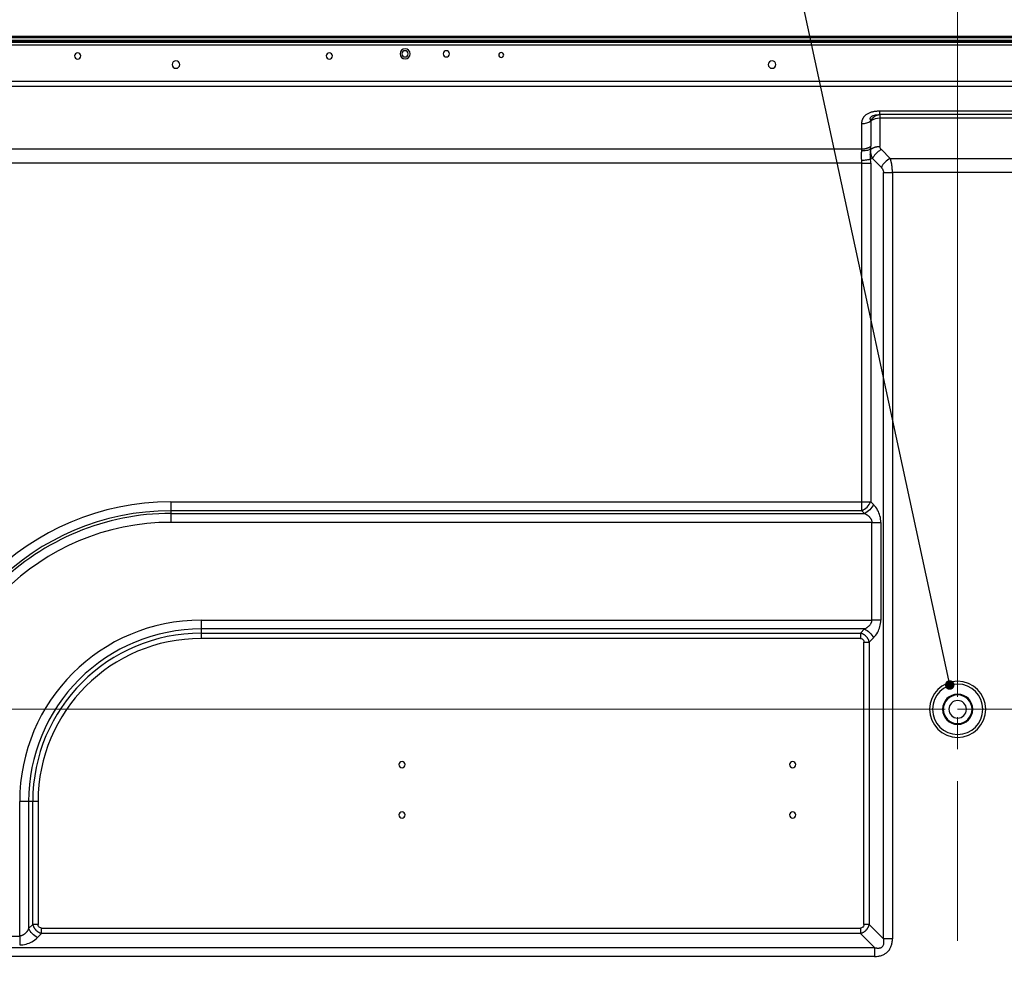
# Model space of a CAD drawing. Header units: millimetres. Extents: x 0 to 1118, y 0 to 864.
# Tile 78 of 256: x 722 to 800, y 462 to 537. Entities that reach past the tile are written whole.
import ezdxf

# ---------------------------------------------------------------- set-up
doc = ezdxf.new("R2010")
doc.units = ezdxf.units.MM
doc.linetypes.add('CENTERX2', pattern=[20.32, 12.7, -2.54, 2.54, -2.54])
doc.styles.add('SLDTEXTSTYLE5', font='TXT', dxfattribs={"width": 0.75})
doc.dimstyles.new('SLDDIMSTYLE0', dxfattribs={"dimtxt": 4.7625, "dimasz": 3.556, "dimexe": 0, "dimexo": 0.0625, "dimgap": 1.190625, "dimtad": 1, "dimlfac": 5, "dimrnd": 1e-09, "dimzin": 12, "dimdsep": 46, "dimtxsty": 'SLDTEXTSTYLE5', "dimsah": 1, "dimcen": 0.09, "dimadec": 0, "dimazin": 3, "dimtfac": 1, "dimtofl": 0, "dimtmove": 0, "dimatfit": 3, "dimfxl": 1, "dimfrac": 2, "dimtolj": 1, "dimtzin": 12, "dimarcsym": 0})
doc.dimstyles.new('SLDDIMSTYLE2', dxfattribs={"dimtxt": 0.18, "dimasz": 0.762, "dimexe": 0, "dimexo": 0.0625, "dimgap": 0, "dimtad": 0, "dimtih": 1, "dimtoh": 1, "dimdec": 0, "dimrnd": 1e-09, "dimzin": 0, "dimdsep": 46, "dimtxsty": 'Standard', "dimblk1": 'DOT', "dimblk2": 'DOT', "dimsah": 1, "dimcen": 0.09, "dimadec": 0, "dimazin": 0, "dimtfac": 0.762, "dimtdec": 0, "dimtofl": 0, "dimtmove": 0, "dimatfit": 3, "dimldrblk": 'DOT', "dimfxl": 1, "dimfrac": 2, "dimtolj": 1, "dimtzin": 0, "dimarcsym": 0})
doc.dimstyles.new('SLDDIMSTYLE5', dxfattribs={"dimtxt": 4.7625, "dimasz": 3.556, "dimexe": 0, "dimexo": 0.0625, "dimgap": 1.190625, "dimtad": 1, "dimlfac": 5, "dimrnd": 1e-09, "dimzin": 4, "dimdsep": 46, "dimtxsty": 'SLDTEXTSTYLE5', "dimsah": 1, "dimcen": 0.09, "dimadec": 0, "dimazin": 1, "dimtfac": 1, "dimtofl": 0, "dimtmove": 0, "dimatfit": 3, "dimfxl": 1, "dimfrac": 2, "dimtolj": 1, "dimtzin": 12, "dimarcsym": 0})

# ---------------------------------------------------------------- blocks, each defined once
blk = doc.blocks.new('_D_15')
at = {"color": 7, "linetype": 'Continuous', "lineweight": 0}
for p, q in [((796.552, 482.954), (796.552, 555.044)), ((956.552, 482.954), (956.552, 555.044)), ((796.552, 554.044), (956.552, 554.044))]:
    blk.add_line(p, q, dxfattribs=at)
at = {"color": 7, "linetype": 'Continuous', "lineweight": 18}
for points in [[(796.552, 554.044), (800.108, 553.663), (800.108, 554.425)], [(956.552, 554.044), (952.996, 554.425), (952.996, 553.663)]]:
    blk.add_solid(points, dxfattribs=at)
at = {"color": 7, "linetype": 'Continuous', "lineweight": 18, "insert": (866.571, 560.184), "char_height": 4.7625, "attachment_point": 1, "style": 'SLDTEXTSTYLE5'}
blk.add_mtext('800.00', dxfattribs=at)
blk = doc.blocks.new('_D_16')
at = {"color": 7, "linetype": 'Continuous', "lineweight": 0}
for p, q in [((795.552, 481.954), (663.992, 481.954)), ((664.992, 361.954), (664.992, 481.954)), ((795.552, 361.954), (663.992, 361.954))]:
    blk.add_line(p, q, dxfattribs=at)
at = {"color": 7, "linetype": 'Continuous', "lineweight": 18}
for points in [[(664.992, 481.954), (664.611, 478.398), (665.373, 478.398)], [(664.992, 361.954), (665.373, 365.51), (664.611, 365.51)]]:
    blk.add_solid(points, dxfattribs=at)
at = {"color": 7, "linetype": 'Continuous', "lineweight": 18, "insert": (658.853, 414.892), "char_height": 4.7625, "attachment_point": 1, "rotation": 90, "style": 'SLDTEXTSTYLE5'}
blk.add_mtext('600.00', dxfattribs=at)
blk = doc.blocks.new('_D_17')
at = {"color": 7, "linetype": 'Continuous', "lineweight": 0}
for p, q in [((682.128, 532.752), (682.128, 555.272)), ((796.552, 482.954), (796.552, 555.272)), ((682.128, 554.272), (796.552, 554.272))]:
    blk.add_line(p, q, dxfattribs=at)
at = {"color": 7, "linetype": 'Continuous', "lineweight": 18}
for points in [[(682.128, 554.272), (685.684, 553.891), (685.684, 554.653)], [(796.552, 554.272), (792.996, 554.653), (792.996, 553.891)]]:
    blk.add_solid(points, dxfattribs=at)
at = {"color": 7, "linetype": 'Continuous', "lineweight": 18, "insert": (730.471, 560.411), "char_height": 4.7625, "attachment_point": 1, "style": 'SLDTEXTSTYLE5'}
blk.add_mtext('572.12', dxfattribs=at)
blk = doc.blocks.new('_D_19')
at = {"color": 7, "linetype": 'Continuous', "lineweight": 0}
for p, q in [((684.853, 535.468), (663.992, 535.468)), ((664.992, 535.468), (664.992, 481.954)), ((795.552, 481.954), (663.992, 481.954))]:
    blk.add_line(p, q, dxfattribs=at)
at = {"color": 7, "linetype": 'Continuous', "lineweight": 18}
for points in [[(664.992, 535.468), (664.611, 531.912), (665.373, 531.912)], [(664.992, 481.954), (665.373, 485.51), (664.611, 485.51)]]:
    blk.add_solid(points, dxfattribs=at)
at = {"color": 7, "linetype": 'Continuous', "lineweight": 18, "insert": (658.853, 498.552), "char_height": 4.7625, "attachment_point": 1, "rotation": 90, "style": 'SLDTEXTSTYLE5'}
blk.add_mtext('267.57', dxfattribs=at)
blk = doc.blocks.new('_Dot')
at = {"color": 0, "linetype": 'ByBlock', "lineweight": -2}
blk.add_line((-0.5, 0), (-1, 0), dxfattribs=at)
at = {"color": 0, "linetype": 'ByBlock', "const_width": 0.5}
blk.add_lwpolyline([(-0.25, 0, 1), (0.25, 0, 1)], format="xyb", close=True, dxfattribs=at)

msp = doc.modelspace()

# ---------------------------------------------------------------- linework, layer by layer
at = {"color": 7, "linetype": 'Continuous', "lineweight": 25}
for p, q in [((685.8526, 535.468), (1067.2526, 535.468)), ((685.8526, 535.368), (1067.2526, 535.368)), ((684.0075, 534.988), (1069.0955, 534.988)), ((1069.0955, 534.748), (684.0075, 534.748)), ((1067.2526, 535.128), (685.8526, 535.128)), ((1067.2526, 535.068), (685.8526, 535.068)), ((688.1238, 531.8779), (1064.9793, 531.8779)), ((1064.9793, 531.4537), (688.1238, 531.4537)), ((790.1875, 529.2168), (790.3605, 529.2294)), ((790.3521, 529.5222), (802.7367, 529.5222)), ((790.3521, 529.2368), (790.3521, 529.2293)), ((802.7367, 529.2294), (790.3663, 529.2294)), ((790.3663, 529.2291), (790.3663, 528.9365)), ((788.9381, 526.498), (788.9381, 528.5123)), ((789.6525, 528.7246), (789.6495, 526.7083)), ((802.7367, 528.9365), (790.3663, 528.9365)), ((790.3663, 528.9365), (790.3663, 526.6952)), ((693.0794, 526.498), (788.9381, 526.498)), ((789.6592, 526.488), (789.6267, 526.4745)), ((791.1906, 525.7466), (790.4906, 526.4466)), ((788.9379, 525.3667), (693.0794, 525.3667)), ((788.9379, 498.4436), (788.9379, 525.3667)), ((789.7835, 525.7395), (789.6267, 525.6745)), ((789.645, 525.3667), (789.645, 498.4436)), ((789.7835, 525.7395), (790.4835, 525.0395)), ((791.1906, 525.7466), (801.9125, 525.7466)), ((790.6592, 463.7174), (790.6592, 524.6152)), ((801.7367, 524.6152), (791.3663, 524.6152)), ((791.3663, 524.6152), (791.3663, 463.7174)), ((734.0181, 498.4436), (788.9379, 498.4436)), ((788.9379, 497.7365), (734.0181, 497.7365)), ((734.0181, 497.7365), (734.0181, 497.5223)), ((788.9379, 497.7365), (789.1521, 497.5223)), ((789.8592, 498.2294), (789.645, 498.4436)), ((734.0181, 497.5223), (789.1521, 497.5223)), ((789.7379, 496.8152), (734.0181, 496.8152)), ((789.7379, 489.0448), (789.7379, 496.8152)), ((790.445, 496.8152), (790.445, 489.0448)), ((736.417, 489.0448), (789.7379, 489.0448)), ((789.1521, 488.3377), (736.417, 488.3377)), ((736.417, 488.3377), (736.417, 488.0063)), ((789.1521, 488.3377), (788.8208, 488.0063)), ((736.417, 488.0063), (788.8208, 488.0063)), ((736.417, 488.0063), (736.417, 487.5821)), ((788.8208, 487.5821), (736.417, 487.5821)), ((789.5279, 487.2992), (789.8592, 487.6306)), ((789.1036, 464.8488), (789.1036, 487.2992)), ((789.5279, 487.2992), (789.5279, 464.8488)), ((795.3515, 481.9543), (795.4115, 481.9543)), ((797.7515, 481.9543), (797.6915, 481.9543)), ((722.0027, 463.9316), (722.0027, 474.6306)), ((722.7098, 474.6306), (722.0027, 474.6306)), ((722.7098, 474.6306), (722.7098, 464.5174)), ((723.0412, 474.6306), (722.7098, 474.6306)), ((723.0412, 464.8488), (723.0412, 474.6306)), ((723.4655, 474.6306), (723.4655, 464.8488)), ((723.0412, 464.8488), (722.7098, 464.5174)), ((790.6592, 463.7174), (789.5279, 464.8488)), ((723.417, 463.8103), (723.7483, 464.1417)), ((723.7483, 464.5659), (788.8208, 464.5659)), ((788.8208, 464.1417), (723.7483, 464.1417)), ((788.8208, 464.1417), (789.9521, 463.0103)), ((715.2323, 463.9316), (722.0027, 463.9316)), ((693.8309, 463.0103), (789.9521, 463.0103)), ((789.9521, 462.3032), (693.8309, 462.3032))]:
    msp.add_line(p, q, dxfattribs=at)
at = {"color": 7, "linetype": 'CENTERX2', "lineweight": 18}
for p, q in [((796.5515, 481.9543), (956.5515, 481.9543)), ((796.5515, 361.9543), (796.5515, 481.9543))]:
    msp.add_line(p, q, dxfattribs=at)
at = {"color": 7, "linetype": 'Continuous', "lineweight": 25, "flags": 128}
for points in [[(734.0181, 498.4436), (734.0181, 498.3456), (734.0181, 498.2485), (734.0181, 498.1533), (734.0181, 498.061), (734.0181, 497.9722), (734.0181, 497.8881), (734.0181, 497.8092), (734.0181, 497.7365)], [(788.9379, 498.4436), (789.0359, 498.4436), (789.133, 498.4436), (789.2282, 498.4436), (789.3206, 498.4436), (789.4093, 498.4436), (789.4935, 498.4436), (789.5723, 498.4436), (789.645, 498.4436)], [(788.9379, 497.7365), (788.9379, 497.8092), (788.9379, 497.8881), (788.9379, 497.9722), (788.9379, 498.061), (788.9379, 498.1533), (788.9379, 498.2485), (788.9379, 498.3456), (788.9379, 498.4436)], [(734.0181, 497.5223), (734.0181, 497.4496), (734.0181, 497.3708), (734.0181, 497.2866), (734.0181, 497.1979), (734.0181, 497.1055), (734.0181, 497.0103), (734.0181, 496.9132), (734.0181, 496.8152)], [(736.417, 489.0448), (736.417, 488.9468), (736.417, 488.8497), (736.417, 488.7545), (736.417, 488.6621), (736.417, 488.5734), (736.417, 488.4892), (736.417, 488.4104), (736.417, 488.3377)], [(723.4655, 474.6306), (723.4067, 474.6306), (723.3484, 474.6306), (723.2913, 474.6306), (723.2359, 474.6306), (723.1826, 474.6306), (723.1321, 474.6306), (723.0848, 474.6306), (723.0412, 474.6306)]]:
    msp.add_lwpolyline(points, dxfattribs=at)
at = {"color": 7, "linetype": 'Continuous', "lineweight": 25}
for centre, radius, start, end in [((726.6075, 533.888), 0.25, 360, 180), ((726.6075, 533.888), 0.25, 180, 360), ((746.6075, 533.888), 0.25, 360, 180), ((746.6075, 533.888), 0.25, 180, 360), ((752.6315, 534.058), 0.4, 0, 180), ((752.6315, 534.058), 0.4, 180, 0), ((752.6315, 534.058), 0.25, 0, 180), ((752.6315, 534.058), 0.25, 180, 0), ((755.9119, 534.058), 0.25, 0, 180), ((755.9119, 534.058), 0.25, 180, 0), ((760.2719, 533.965), 0.2, 0, 180), ((760.2719, 533.965), 0.2, 180, 0), ((734.4231, 533.208), 0.3, 360, 180), ((734.4231, 533.208), 0.3, 180, 360), ((781.7991, 533.208), 0.3, 360, 180), ((781.7991, 533.208), 0.3, 180, 360), ((790.344, 527.7036), 1.2332, 88.964002, 124.107826), ((734.0181, 478.0294), 20.4142, 90, 180), ((734.0181, 478.0294), 19.7071, 90, 180), ((788.1854, 499.1962), 1.6422, 297.273775, 332.72624), ((734.0181, 478.0294), 19.4929, 90, 180.000001), ((734.0181, 478.0294), 18.7858, 90, 180), ((736.417, 474.6306), 14.4142, 90, 180), ((736.417, 474.6306), 13.7071, 90, 180.000002), ((736.417, 474.6306), 13.3757, 90, 180), ((736.417, 474.6306), 12.9515, 90, 180), ((796.5515, 481.9543), 2.23, 0, 180), ((796.5515, 481.9543), 2, 0, 180), ((796.5515, 481.9543), 1.2, 90, 180), ((796.5515, 481.9543), 1.14, 90, 180), ((796.5515, 481.9543), 1.2, 0, 90), ((796.5515, 481.9543), 1.14, 0, 90), ((796.5515, 481.9543), 0.7, 0, 180), ((796.5515, 481.9543), 2.23, 180, 0), ((796.5515, 481.9543), 2, 180, 0), ((796.5515, 481.9543), 1.2, 180, 270), ((796.5515, 481.9543), 1.14, 180, 270), ((796.5515, 481.9543), 0.7, 180, 0), ((796.5515, 481.9543), 1.14, 270, 0), ((796.5515, 481.9543), 1.2, 270, 0), ((752.3915, 477.554), 0.25, 0, 180), ((752.3915, 477.554), 0.25, 180, 0), ((783.4315, 477.554), 0.25, 360, 180), ((783.4315, 477.554), 0.25, 180, 360), ((752.3915, 473.554), 0.25, 0, 180), ((752.3915, 473.554), 0.25, 180, 0), ((783.4315, 473.554), 0.25, 0, 180), ((783.4315, 473.554), 0.25, 180, 0)]:
    msp.add_arc(centre, radius, start, end, dxfattribs=at)
for points, knots in [([(788.9381, 528.5123), (788.9381, 528.5274), (788.938, 528.5575), (788.9406, 528.6028), (788.9452, 528.648), (788.9521, 528.693), (788.9612, 528.7378), (788.9727, 528.7824), (788.9867, 528.8266), (789.0032, 528.8704), (789.0224, 528.9136), (789.0443, 528.9562), (789.069, 528.998), (789.0965, 529.039), (789.127, 529.0789), (789.1949, 529.158), (789.321, 529.2674), (789.5323, 529.3825), (789.7289, 529.4475), (789.8878, 529.4824), (790.0022, 529.5009), (790.1181, 529.5135), (790.2349, 529.521), (790.3131, 529.5218), (790.3521, 529.5222)], [0, 0, 0, 0, 0.0281314, 0.0562665, 0.0843989, 0.1125304, 0.1406681, 0.1688045, 0.1969356, 0.2250728, 0.2532257, 0.2813727, 0.3095102, 0.3376618, 0.3658234, 0.3939733, 0.5101674, 0.6263619, 0.7425695, 0.7940683, 0.8455602, 0.8970404, 0.9485199, 1, 1, 1, 1]), ([(789.6525, 528.7246), (789.6592, 528.738), (789.6726, 528.7647), (789.6945, 528.8033), (789.7177, 528.8408), (789.7422, 528.8769), (789.768, 528.9117), (789.795, 528.945), (789.8232, 528.9767), (789.8525, 529.0068), (789.8828, 529.0352), (789.9141, 529.0619), (789.9463, 529.0868), (789.9793, 529.1098), (790.0129, 529.1309), (790.0472, 529.1501), (790.082, 529.1673), (790.1172, 529.1825), (790.1527, 529.1955), (790.1883, 529.2065), (790.2241, 529.2154), (790.2598, 529.2222), (790.2954, 529.2267), (790.3308, 529.2292), (790.3541, 529.2291), (790.3657, 529.229)], [0, 0, 0, 0, 0.0434642, 0.0869302, 0.1303977, 0.1738659, 0.2173343, 0.2608023, 0.3042695, 0.3477354, 0.3911995, 0.4346615, 0.4781214, 0.5215792, 0.5650352, 0.6084903, 0.6519454, 0.6954026, 0.7388643, 0.7823339, 0.8258159, 0.8693159, 0.9128407, 0.9563988, 1, 1, 1, 1]), ([(788.9381, 528.5123), (789.0707, 528.5123), (789.2033, 528.5312), (789.4478, 528.6038), (789.5597, 528.6576), (789.6525, 528.7246)], [0, 0, 0, 0, 0.5, 0.5, 1, 1, 1, 1]), ([(788.9381, 526.498), (788.9536, 526.4982), (788.9846, 526.4985), (789.0311, 526.5009), (789.0773, 526.5047), (789.1233, 526.51), (789.1688, 526.5169), (789.2139, 526.5252), (789.2584, 526.5351), (789.3021, 526.5463), (789.3451, 526.559), (789.3872, 526.5731), (789.4283, 526.5886), (789.4684, 526.6054), (789.5073, 526.6235), (789.5449, 526.6429), (789.5813, 526.6635), (789.6163, 526.6852), (789.6384, 526.7006), (789.6495, 526.7083)], [0, 0, 0, 0, 0.0588102, 0.1176316, 0.1764586, 0.2352875, 0.2941156, 0.3529419, 0.4117662, 0.470589, 0.5294112, 0.588234, 0.6470582, 0.7058845, 0.7647125, 0.8235413, 0.8823683, 0.9411898, 1, 1, 1, 1]), ([(789.6267, 526.4745), (789.6312, 526.5021), (789.6375, 526.5552), (789.6433, 526.6321), (789.6471, 526.6828), (789.6495, 526.7083)], [0, 0, 0, 0, 0.339817, 0.6719799, 1, 1, 1, 1]), ([(789.6592, 526.488), (789.6591, 526.4988), (789.6589, 526.5203), (789.6574, 526.5516), (789.6554, 526.5827), (789.6533, 526.6136), (789.6514, 526.6446), (789.6499, 526.676), (789.6497, 526.6975), (789.6495, 526.7083)], [0, 0, 0, 0, 0.1429011, 0.2857348, 0.4285754, 0.5714261, 0.7142666, 0.8571, 1, 1, 1, 1]), ([(789.6592, 526.488), (789.6703, 526.4956), (789.6924, 526.5108), (789.7273, 526.5322), (789.7635, 526.5525), (789.801, 526.5716), (789.8397, 526.5894), (789.8796, 526.606), (789.9204, 526.6212), (789.9622, 526.6351), (790.0049, 526.6476), (790.0484, 526.6587), (790.0926, 526.6684), (790.1373, 526.6766), (790.1825, 526.6833), (790.2282, 526.6886), (790.2741, 526.6923), (790.3202, 526.6947), (790.3509, 526.695), (790.3663, 526.6951)], [0, 0, 0, 0, 0.0588577, 0.1176951, 0.1765165, 0.2353269, 0.2941313, 0.3529346, 0.411741, 0.4705542, 0.5293765, 0.588209, 0.6470509, 0.7058999, 0.7647511, 0.8235975, 0.8824297, 0.9412355, 1, 1, 1, 1]), ([(790.4906, 526.4466), (790.4648, 526.4725), (790.42, 526.5259), (790.3769, 526.6104), (790.3664, 526.6674), (790.3663, 526.6953)], [0, 0, 0, 0, 0.3576005, 0.6905106, 1, 1, 1, 1]), ([(788.9196, 526.3561), (788.9165, 526.3427), (788.9101, 526.3157), (788.9021, 526.2739), (788.8951, 526.2311), (788.8893, 526.1873), (788.8847, 526.1425), (788.8812, 526.0968), (788.8789, 526.0502), (788.8777, 526.003), (788.8777, 525.955), (788.8789, 525.9065), (788.8812, 525.8574), (788.8847, 525.8078), (788.8893, 525.7579), (788.8951, 525.7077), (788.9021, 525.6573), (788.9101, 525.6067), (788.9165, 525.573), (788.9196, 525.5561)], [0, 0, 0, 0, 0.0588242, 0.1176472, 0.1764698, 0.2352925, 0.2941156, 0.3529393, 0.4117635, 0.470588, 0.5294126, 0.5882371, 0.6470612, 0.7058848, 0.7647078, 0.8235304, 0.8823529, 0.9411758, 1, 1, 1, 1]), ([(788.9196, 526.3561), (788.9219, 526.3659), (788.9265, 526.3855), (788.9315, 526.4144), (788.9352, 526.4429), (788.9375, 526.4708), (788.9379, 526.489), (788.9381, 526.498)], [0, 0, 0, 0, 0.1999944, 0.4000024, 0.6000011, 0.8000042, 1, 1, 1, 1]), ([(789.6267, 526.4745), (789.537, 526.4262), (789.4255, 526.3889), (789.1803, 526.3478), (789.0474, 526.3442), (788.9196, 526.3561)], [0, 0, 0, 0, 0.5, 0.5, 1, 1, 1, 1]), ([(789.6267, 525.6745), (789.6259, 525.6895), (789.6243, 525.7193), (789.6218, 525.7638), (789.6192, 525.808), (789.6168, 525.8518), (789.6146, 525.8954), (789.6128, 525.9386), (789.6114, 525.9814), (789.6107, 526.024), (789.6106, 526.0662), (789.6114, 526.1081), (789.6131, 526.1497), (789.6157, 526.191), (789.6196, 526.2319), (789.6246, 526.2725), (789.631, 526.3128), (789.6387, 526.3528), (789.6452, 526.3792), (789.6484, 526.3924)], [0, 0, 0, 0, 0.05908062, 0.11798632, 0.17678673, 0.23553433, 0.29426639, 0.35300704, 0.41176943, 0.47055789, 0.52937014, 0.5881995, 0.64703702, 0.70587371, 0.76470268, 0.82352136, 0.88233363, 0.94115205, 1, 1, 1, 1]), ([(789.6484, 526.3924), (789.6454, 526.3943), (789.6393, 526.3982), (789.6318, 526.4063), (789.6258, 526.4162), (789.6218, 526.428), (789.6202, 526.4417), (789.6214, 526.4573), (789.6249, 526.4687), (789.6267, 526.4745)], [0, 0, 0, 0, 0.1407292, 0.284287, 0.4283021, 0.5712311, 0.712793, 0.8544822, 1, 1, 1, 1]), ([(789.7835, 525.7395), (789.776, 525.7562), (789.761, 525.7897), (789.7408, 525.8403), (789.7224, 525.891), (789.706, 525.9419), (789.6915, 525.9928), (789.6789, 526.0437), (789.6683, 526.0945), (789.6598, 526.1451), (789.6533, 526.1954), (789.6488, 526.2453), (789.6465, 526.2949), (789.6461, 526.344), (789.6476, 526.3763), (789.6484, 526.3924)], [0, 0, 0, 0, 0.0769105, 0.1538292, 0.2307551, 0.3076873, 0.384613, 0.4615306, 0.5384521, 0.6153749, 0.6922887, 0.769207, 0.8461393, 0.9230672, 1, 1, 1, 1]), ([(789.6484, 526.3924), (789.6498, 526.4085), (789.6524, 526.4409), (789.657, 526.4723), (789.6592, 526.488)], [0, 0, 0, 0, 0.5000029, 1, 1, 1, 1]), ([(790.4906, 526.4466), (790.4246, 526.4136), (790.3558, 526.3722), (790.2193, 526.2735), (790.1515, 526.2163), (790.0246, 526.0906), (789.9656, 526.0222), (789.8626, 525.8817), (789.8186, 525.8096), (789.7835, 525.7395)], [0, 0, 0, 0, 0.25, 0.25, 0.5, 0.5, 0.75, 0.75, 1, 1, 1, 1]), ([(789.6267, 525.6745), (789.5367, 525.6531), (789.4249, 525.6308), (789.1796, 525.5897), (789.047, 525.5711), (788.9196, 525.5561)], [0, 0, 0, 0, 0.5, 0.5, 1, 1, 1, 1]), ([(788.9379, 525.3667), (788.9378, 525.3794), (788.9375, 525.4049), (788.9352, 525.443), (788.9315, 525.481), (788.9264, 525.5188), (788.9219, 525.5437), (788.9196, 525.5561)], [0, 0, 0, 0, 0.19999807, 0.40000104, 0.59999987, 0.80000827, 1, 1, 1, 1]), ([(788.9379, 525.3667), (789.0688, 525.3667), (789.1997, 525.3667), (789.4415, 525.3667), (789.5525, 525.3667), (789.645, 525.3667)], [0, 0, 0, 0, 0.5, 0.5, 1, 1, 1, 1]), ([(789.645, 525.3667), (789.645, 525.4008), (789.6437, 525.4694), (789.6376, 525.5722), (789.6308, 525.6404), (789.6267, 525.6745)], [0, 0, 0, 0, 0.3313518, 0.664685, 1, 1, 1, 1]), ([(791.1906, 525.7466), (791.0481, 525.6753), (790.9058, 525.5711), (790.6589, 525.3243), (790.5548, 525.182), (790.4835, 525.0395)], [0, 0, 0, 0, 0.5, 0.5, 1, 1, 1, 1]), ([(791.3663, 524.6152), (791.3662, 524.6337), (791.366, 524.6706), (791.3647, 524.7259), (791.3628, 524.781), (791.3602, 524.8359), (791.3569, 524.8905), (791.353, 524.9447), (791.3484, 524.9984), (791.3431, 525.0516), (791.3371, 525.1042), (791.3306, 525.1562), (791.3234, 525.2075), (791.3155, 525.258), (791.3071, 525.3077), (791.298, 525.3564), (791.2884, 525.4043), (791.2781, 525.4511), (791.2673, 525.4969), (791.2559, 525.5416), (791.244, 525.5851), (791.2315, 525.6274), (791.2184, 525.6685), (791.2048, 525.7084), (791.1954, 525.7338), (791.1906, 525.7466)], [0, 0, 0, 0, 0.0435426, 0.0870631, 0.1305651, 0.1740516, 0.2175258, 0.2609903, 0.3044476, 0.3479002, 0.3913499, 0.4347987, 0.4782481, 0.5216996, 0.5651544, 0.6086134, 0.6520774, 0.6955471, 0.7390227, 0.7825045, 0.8259925, 0.8694865, 0.9129861, 0.9564909, 1, 1, 1, 1]), ([(790.4835, 525.0395), (790.5181, 525.005), (790.5804, 524.9243), (790.6433, 524.7768), (790.6591, 524.6692), (790.6592, 524.6152)], [0, 0, 0, 0, 0.3577939, 0.6893151, 1, 1, 1, 1]), ([(790.6592, 524.6152), (790.7518, 524.6152), (790.8627, 524.6152), (791.1046, 524.6152), (791.2354, 524.6152), (791.3663, 524.6152)], [0, 0, 0, 0, 0.5, 0.5, 1, 1, 1, 1]), ([(789.8592, 498.2294), (789.788, 498.0869), (789.6838, 497.9446), (789.437, 497.6978), (789.2946, 497.5936), (789.1521, 497.5223)], [0, 0, 0, 0, 0.5, 0.5, 1, 1, 1, 1]), ([(790.445, 496.8152), (790.4454, 496.9914), (790.3968, 497.3384), (790.1929, 497.8348), (789.9833, 498.1087), (789.8592, 498.2294)], [0, 0, 0, 0, 0.3043732, 0.6190786, 1, 1, 1, 1]), ([(789.1521, 497.5223), (789.1701, 497.5135), (789.2065, 497.4957), (789.2603, 497.4665), (789.3139, 497.4349), (789.3666, 497.4005), (789.4179, 497.3633), (789.4672, 497.3232), (789.5142, 497.2799), (789.5582, 497.2334), (789.5987, 497.1836), (789.6353, 497.1304), (789.6673, 497.0738), (789.6942, 497.0139), (789.7155, 496.9506), (789.731, 496.8841), (789.7356, 496.8383), (789.7379, 496.8152)], [0, 0, 0, 0, 0.0644564, 0.1301401, 0.1967058, 0.2638345, 0.3312403, 0.3986774, 0.465949, 0.5329178, 0.5995182, 0.6657693, 0.7317888, 0.7978066, 0.8641744, 0.9313711, 1, 1, 1, 1]), ([(789.7379, 496.8152), (789.8688, 496.8152), (789.9997, 496.8152), (790.2415, 496.8152), (790.3525, 496.8152), (790.445, 496.8152)], [0, 0, 0, 0, 0.5, 0.5, 1, 1, 1, 1]), ([(789.1521, 488.3377), (789.1725, 488.3488), (789.2131, 488.3709), (789.2735, 488.4063), (789.3329, 488.4437), (789.391, 488.4837), (789.4475, 488.5267), (789.5017, 488.5733), (789.5529, 488.624), (789.6001, 488.6793), (789.6421, 488.7395), (789.6758, 488.8005), (789.7017, 488.861), (789.7202, 488.92), (789.7333, 488.9816), (789.7364, 489.0236), (789.7379, 489.0448)], [0, 0, 0, 0, 0.0756641, 0.1509306, 0.2259921, 0.3009957, 0.3760533, 0.4512193, 0.5264958, 0.6018471, 0.6771853, 0.7524004, 0.8138088, 0.8753179, 0.9372302, 1, 1, 1, 1]), ([(789.1521, 488.3377), (789.2946, 488.2665), (789.437, 488.1623), (789.6838, 487.9154), (789.788, 487.7731), (789.8592, 487.6306)], [0, 0, 0, 0, 0.5, 0.5, 1, 1, 1, 1]), ([(790.445, 489.0448), (790.3525, 489.0448), (790.2415, 489.0448), (789.9997, 489.0448), (789.8688, 489.0448), (789.7379, 489.0448)], [0, 0, 0, 0, 0.5, 0.5, 1, 1, 1, 1]), ([(789.8592, 487.6306), (789.9852, 487.7549), (790.192, 488.0266), (790.3966, 488.5213), (790.446, 488.8634), (790.445, 489.0448)], [0, 0, 0, 0, 0.3890026, 0.6874862, 1, 1, 1, 1]), ([(789.5279, 487.2992), (789.5243, 487.3132), (789.5173, 487.3411), (789.5042, 487.3824), (789.4892, 487.4231), (789.4723, 487.4633), (789.4535, 487.5027), (789.4328, 487.5414), (789.4104, 487.5791), (789.3861, 487.6159), (789.3602, 487.6516), (789.3327, 487.6861), (789.3036, 487.7194), (789.273, 487.7514), (789.241, 487.7819), (789.2077, 487.811), (789.1731, 487.8385), (789.1374, 487.8644), (789.1006, 487.8886), (789.0629, 487.9111), (789.0242, 487.9318), (788.9848, 487.9506), (788.9446, 487.9675), (788.9039, 487.9825), (788.8626, 487.9957), (788.8347, 488.0028), (788.8208, 488.0063)], [0, 0, 0, 0, 0.0416948, 0.0833763, 0.1250475, 0.166711, 0.2083692, 0.2500237, 0.291676, 0.3333274, 0.3749788, 0.4166307, 0.4582838, 0.4999383, 0.5415946, 0.5832526, 0.6249127, 0.6665749, 0.7082394, 0.7499065, 0.7915766, 0.8332502, 0.8749282, 0.9166116, 0.9583017, 1, 1, 1, 1]), ([(788.8208, 488.0063), (788.8208, 487.9508), (788.8208, 487.8842), (788.8208, 487.7391), (788.8208, 487.6606), (788.8208, 487.5821)], [0, 0, 0, 0, 0.5, 0.5, 1, 1, 1, 1]), ([(788.8208, 487.5821), (788.8707, 487.5845), (788.9664, 487.5585), (789.0768, 487.4519), (789.1062, 487.353), (789.1036, 487.2992)], [0, 0, 0, 0, 0.3285625, 0.6482431, 1, 1, 1, 1]), ([(789.1036, 487.2992), (789.1821, 487.2992), (789.2607, 487.2992), (789.4058, 487.2992), (789.4723, 487.2992), (789.5279, 487.2992)], [0, 0, 0, 0, 0.5, 0.5, 1, 1, 1, 1]), ([(723.0412, 464.8488), (723.0447, 464.8348), (723.0518, 464.8069), (723.0649, 464.7656), (723.0798, 464.7248), (723.0967, 464.6847), (723.1155, 464.6452), (723.1362, 464.6066), (723.1587, 464.5689), (723.1829, 464.5321), (723.2088, 464.4964), (723.2364, 464.4619), (723.2655, 464.4286), (723.2961, 464.3967), (723.3281, 464.3661), (723.3614, 464.337), (723.396, 464.3095), (723.4317, 464.2836), (723.4685, 464.2594), (723.5062, 464.237), (723.5449, 464.2163), (723.5843, 464.1975), (723.6245, 464.1805), (723.6653, 464.1655), (723.7065, 464.1524), (723.7344, 464.1452), (723.7483, 464.1417)], [0, 0, 0, 0, 0.0417003, 0.0833852, 0.1250582, 0.1667223, 0.20838, 0.2500336, 0.2916847, 0.3333349, 0.374985, 0.4166361, 0.4582887, 0.4999431, 0.5415997, 0.5832585, 0.6249197, 0.6665832, 0.7082492, 0.7499175, 0.7915886, 0.8332625, 0.8749399, 0.9166213, 0.9583076, 1, 1, 1, 1]), ([(723.4655, 464.8488), (723.3869, 464.8488), (723.3084, 464.8488), (723.1633, 464.8488), (723.0968, 464.8488), (723.0412, 464.8488)], [0, 0, 0, 0, 0.5, 0.5, 1, 1, 1, 1]), ([(723.7483, 464.5659), (723.6983, 464.5635), (723.6026, 464.5895), (723.4922, 464.6962), (723.4629, 464.7951), (723.4655, 464.8488)], [0, 0, 0, 0, 0.3288167, 0.6486102, 1, 1, 1, 1]), ([(788.8208, 464.1417), (788.8347, 464.1452), (788.8626, 464.1523), (788.9039, 464.1654), (788.9447, 464.1803), (788.9848, 464.1972), (789.0243, 464.2161), (789.0629, 464.2367), (789.1007, 464.2592), (789.1374, 464.2834), (789.1731, 464.3093), (789.2076, 464.3369), (789.2409, 464.366), (789.2729, 464.3965), (789.3034, 464.4285), (789.3325, 464.4618), (789.36, 464.4964), (789.3859, 464.5321), (789.4102, 464.5689), (789.4326, 464.6067), (789.4533, 464.6453), (789.4721, 464.6848), (789.4891, 464.7249), (789.504, 464.7657), (789.5172, 464.807), (789.5243, 464.8349), (789.5279, 464.8488)], [0, 0, 0, 0, 0.04169484, 0.08337631, 0.12504751, 0.16671106, 0.20836917, 0.25002367, 0.29167603, 0.33332742, 0.37497876, 0.41663072, 0.45828379, 0.49993833, 0.54159455, 0.58325262, 0.62491268, 0.66657487, 0.70823938, 0.74990648, 0.79157658, 0.83325025, 0.87492826, 0.91661164, 0.95830167, 1, 1, 1, 1]), ([(789.1036, 464.8488), (789.1057, 464.7977), (789.0783, 464.7004), (788.9708, 464.5906), (788.8731, 464.5629), (788.8208, 464.5659)], [0, 0, 0, 0, 0.3370464, 0.6590075, 1, 1, 1, 1]), ([(789.5279, 464.8488), (789.4723, 464.8488), (789.4058, 464.8488), (789.2607, 464.8488), (789.1821, 464.8488), (789.1036, 464.8488)], [0, 0, 0, 0, 0.5, 0.5, 1, 1, 1, 1]), ([(722.7098, 464.5174), (722.701, 464.4994), (722.6833, 464.4631), (722.6541, 464.4092), (722.6224, 464.3557), (722.5881, 464.303), (722.5509, 464.2517), (722.5107, 464.2023), (722.4674, 464.1554), (722.4209, 464.1114), (722.3711, 464.0708), (722.3179, 464.0343), (722.2614, 464.0023), (722.2014, 463.9753), (722.1381, 463.9541), (722.0716, 463.9385), (722.0259, 463.9339), (722.0027, 463.9316)], [0, 0, 0, 0, 0.0644564, 0.1301401, 0.1967058, 0.2638345, 0.3312403, 0.3986774, 0.465949, 0.5329178, 0.5995182, 0.6657693, 0.7317888, 0.7978066, 0.8641744, 0.9313711, 1, 1, 1, 1]), ([(723.417, 463.8103), (723.2744, 463.8816), (723.1321, 463.9858), (722.8853, 464.2326), (722.7811, 464.3749), (722.7098, 464.5174)], [0, 0, 0, 0, 0.5, 0.5, 1, 1, 1, 1]), ([(723.7483, 464.1417), (723.7483, 464.1972), (723.7483, 464.2638), (723.7483, 464.4089), (723.7483, 464.4874), (723.7483, 464.5659)], [0, 0, 0, 0, 0.5, 0.5, 1, 1, 1, 1]), ([(788.8208, 464.5659), (788.8208, 464.4874), (788.8208, 464.4089), (788.8208, 464.2638), (788.8208, 464.1972), (788.8208, 464.1417)], [0, 0, 0, 0, 0.5, 0.5, 1, 1, 1, 1]), ([(722.0027, 463.9316), (722.0027, 463.8007), (722.0027, 463.6699), (722.0027, 463.428), (722.0027, 463.3171), (722.0027, 463.2245)], [0, 0, 0, 0, 0.5, 0.5, 1, 1, 1, 1]), ([(722.0027, 463.2245), (722.1789, 463.2241), (722.5259, 463.2728), (723.0224, 463.4767), (723.2962, 463.6862), (723.417, 463.8103)], [0, 0, 0, 0, 0.3043732, 0.6190786, 1, 1, 1, 1]), ([(789.9521, 463.0103), (789.9699, 463.0061), (790.0053, 462.9978), (790.0588, 462.9879), (790.1125, 462.9802), (790.1665, 462.975), (790.2208, 462.9727), (790.2754, 462.9738), (790.3301, 462.9789), (790.3847, 462.9887), (790.4384, 463.0043), (790.49, 463.0263), (790.5381, 463.0557), (790.5948, 463.1042), (790.649, 463.1818), (790.6843, 463.2874), (790.6978, 463.3963), (790.6957, 463.5048), (790.6828, 463.6121), (790.6671, 463.6822), (790.6592, 463.7174)], [0, 0, 0, 0, 0.0421003, 0.0838494, 0.1254013, 0.1668817, 0.2083926, 0.2500015, 0.2917648, 0.3337237, 0.3759469, 0.4182203, 0.4602833, 0.502132, 0.5851479, 0.6688517, 0.751885, 0.8343642, 0.9167754, 1, 1, 1, 1]), ([(789.9521, 462.3032), (790.0595, 462.3031), (790.2657, 462.3188), (790.5531, 462.3949), (790.8008, 462.5188), (791.0067, 462.6876), (791.1686, 462.8976), (791.2841, 463.1442), (791.3525, 463.4215), (791.3664, 463.617), (791.3663, 463.7174)], [0, 0, 0, 0, 0.142892, 0.2724181, 0.3924228, 0.5075947, 0.6228203, 0.7415381, 0.8664307, 1, 1, 1, 1]), ([(791.3663, 463.7174), (791.2354, 463.7174), (791.1046, 463.7174), (790.8627, 463.7174), (790.7518, 463.7174), (790.6592, 463.7174)], [0, 0, 0, 0, 0.5, 0.5, 1, 1, 1, 1]), ([(789.9521, 463.0103), (789.9521, 462.9178), (789.9521, 462.8068), (789.9521, 462.565), (789.9521, 462.4341), (789.9521, 462.3032)], [0, 0, 0, 0, 0.5, 0.5, 1, 1, 1, 1])]:
    msp.add_open_spline(points, degree=3, knots=knots, dxfattribs=at)
at = {"color": 8, "linetype": 'Continuous', "lineweight": 25}
for points, knots in [([(789.6525, 528.7246), (789.6286, 528.7815), (789.5989, 528.8527), (789.6052, 528.9451), (789.6397, 529.0152), (789.7033, 529.0809), (789.7864, 529.1344), (789.8897, 529.1765), (790.0279, 529.2108), (790.1353, 529.2149), (790.1875, 529.2168)], [0, 0, 0, 0, 0.2875251, 0.359568, 0.430576, 0.5759246, 0.647594, 0.7188792, 0.863663, 1, 1, 1, 1]), ([(790.3521, 529.5222), (790.3521, 529.4787), (790.3521, 529.3916), (790.3521, 529.3016), (790.3521, 529.2469), (790.3521, 529.2396), (790.3521, 529.2368)], [0, 0, 0, 0, 0.2760097, 0.5520195, 0.8280292, 1, 1, 1, 1])]:
    msp.add_open_spline(points, degree=3, knots=knots, dxfattribs=at)

# ---------------------------------------------------------------- dimensions: what is measured, and where the dimension line sits
at = {"color": 7, "linetype": 'Continuous', "lineweight": 18}
for base, p1, p2, dimstyle, picture, middle in [((796.5515, 554.2722), (682.1275, 531.752), (796.5515, 481.9543), 'SLDDIMSTYLE0', '_D_17', (740.1454, 554.2722)), ((956.5515, 554.0444), (796.5515, 481.9543), (956.5515, 481.9543), 'SLDDIMSTYLE5', '_D_15', (876.2456, 554.0444))]:
    dim = msp.add_linear_dim(base=base, p1=p1, p2=p2, dimstyle=dimstyle, dxfattribs=at)
    dim.commit()
    dim.dimension.update_dxf_attribs({"geometry": picture, "text_midpoint": middle, "dimtype": 160})
for p1, dimstyle, picture, middle in [((685.8526, 535.468), 'SLDDIMSTYLE0', '_D_19', (664.9922, 508.2269)), ((796.5515, 361.9543), 'SLDDIMSTYLE5', '_D_16', (664.9922, 424.5665))]:
    dim = msp.add_linear_dim(base=(664.9922, 481.9543), p1=p1, p2=(796.5515, 481.9543), angle=90, dimstyle=dimstyle, dxfattribs=at)
    dim.commit()
    dim.dimension.update_dxf_attribs({"geometry": picture, "text_midpoint": middle, "dimtype": 160})

# ---------------------------------------------------------------- leaders
at = {"color": 7, "linetype": 'Continuous', "lineweight": 0}
msp.add_leader([(795.921, 483.8874), (777.1646, 570.8321)], dimstyle='SLDDIMSTYLE2', dxfattribs=at)

doc.saveas('drawing.dxf')
